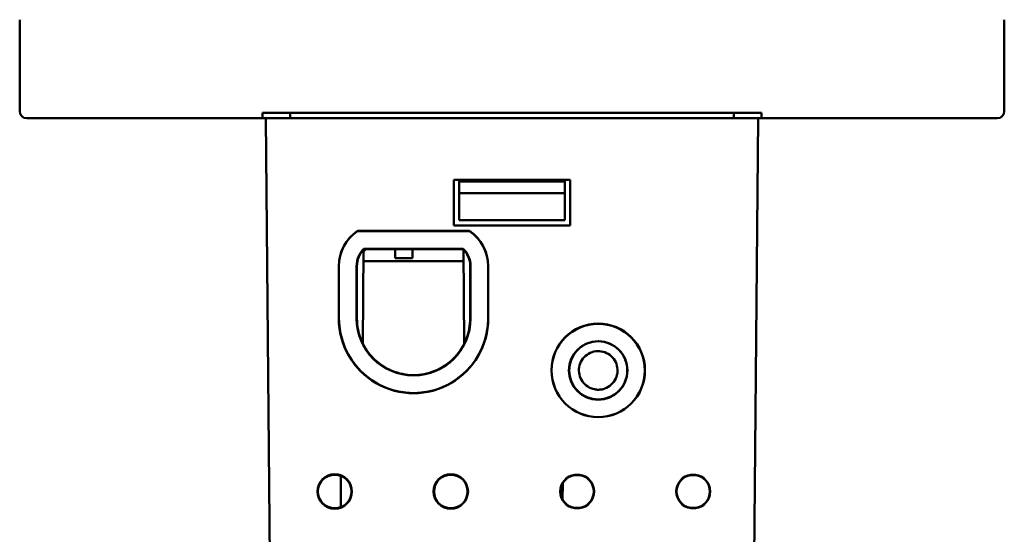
# Model space of a CAD drawing. Header units: inches. Extents: x 1.3 to 23.8, y 0.4 to 18.6.
# Tile 12 of 14: x 9.2 to 12, y 14.1 to 15.6. Entities that reach past the tile are written whole.
import ezdxf

# ---------------------------------------------------------------- set-up
doc = ezdxf.new("R2010")
doc.units = ezdxf.units.IN
doc.header["$LTSCALE"] = 0.8
doc.header["$MEASUREMENT"] = 0
doc.layers.add('Visible (ANSI)', color=7, linetype='Continuous', lineweight=50)

msp = doc.modelspace()

# ---------------------------------------------------------------- linework, layer by layer
at = {"layer": 'Visible (ANSI)'}
for p, q in [((9.1574, 15.335), (9.1574, 15.595)), ((11.9574, 15.335), (11.9574, 15.595)), ((9.8479, 15.33), (11.2669, 15.33)), ((9.8479, 15.315), (9.8479, 15.33)), ((9.9269, 15.315), (9.9269, 15.33)), ((11.1879, 15.315), (11.1879, 15.33)), ((11.2669, 15.33), (11.2669, 15.315)), ((9.8479, 15.315), (9.1774, 15.315)), ((9.8574, 15.315), (9.8479, 15.315)), ((9.8574, 15.315), (9.9074, 15.315)), ((9.8574, 15.315), (9.8732, 13.504)), ((11.2074, 15.315), (9.9074, 15.315)), ((11.2074, 15.315), (11.2574, 15.315)), ((11.2416, 13.504), (11.2574, 15.315)), ((11.2669, 15.315), (11.2574, 15.315)), ((11.9374, 15.315), (11.2669, 15.315)), ((10.3924, 15.14), (10.7224, 15.14)), ((10.3924, 15.01), (10.3924, 15.14)), ((10.4074, 15.135), (10.4074, 15.14)), ((10.7074, 15.135), (10.4074, 15.135)), ((10.4074, 15.102), (10.4074, 15.135)), ((10.7074, 15.14), (10.7074, 15.135)), ((10.7074, 15.135), (10.7074, 15.102)), ((10.7224, 15.14), (10.7224, 15.01)), ((10.4074, 15.102), (10.7074, 15.102)), ((10.4074, 15.025), (10.4074, 15.102)), ((10.7074, 15.102), (10.7074, 15.025)), ((10.7224, 15.01), (10.3924, 15.01)), ((10.7074, 15.025), (10.4074, 15.025)), ((10.1181, 14.9946), (10.4367, 14.9946)), ((10.1183, 14.9942), (10.1181, 14.9946)), ((10.1183, 14.9942), (10.4365, 14.9942)), ((10.4365, 14.9942), (10.4367, 14.9946)), ((10.1331, 14.6745), (10.1354, 14.9423)), ((10.1419, 14.9426), (10.1354, 14.9362)), ((10.1359, 14.9442), (10.4189, 14.9442)), ((10.4187, 14.9437), (10.1361, 14.9437)), ((10.1361, 14.9437), (10.4187, 14.9437)), ((10.4185, 14.9432), (10.1363, 14.9432)), ((10.1419, 14.9432), (10.1419, 14.9426)), ((10.2251, 14.9432), (10.2251, 14.9426)), ((10.2747, 14.9426), (10.2251, 14.9426)), ((10.2251, 14.9426), (10.2254, 14.9176)), ((10.2745, 14.9176), (10.2747, 14.9426)), ((10.2747, 14.9432), (10.2747, 14.9426)), ((10.4217, 14.6745), (10.4194, 14.9423)), ((10.4197, 14.909), (10.1351, 14.909)), ((10.2254, 14.9176), (10.2745, 14.9176)), ((10.0649, 14.7459), (10.0649, 14.8947)), ((10.0654, 14.7459), (10.0654, 14.8947)), ((10.1154, 14.7459), (10.1154, 14.8947)), ((10.1159, 14.8947), (10.1159, 14.7459)), ((10.1159, 14.7459), (10.1159, 14.8947)), ((10.1164, 14.8947), (10.1164, 14.7459)), ((10.4384, 14.7459), (10.4384, 14.8947)), ((10.4389, 14.8947), (10.4389, 14.7459)), ((10.4389, 14.7459), (10.4389, 14.8947)), ((10.4394, 14.8947), (10.4394, 14.7459)), ((10.4894, 14.8947), (10.4894, 14.7459)), ((10.4899, 14.8947), (10.4899, 14.7459)), ((10.7363, 14.3018), (10.7492, 14.3018)), ((10.7491, 14.3007), (10.7364, 14.3007)), ((11.0663, 14.3018), (11.0792, 14.3018)), ((11.0791, 14.3007), (11.0664, 14.3007)), ((10.7015, 14.2768), (10.7011, 14.2319)), ((10.7492, 14.2063), (10.7363, 14.2063)), ((10.7364, 14.2073), (10.7491, 14.2073)), ((11.0792, 14.2063), (11.0663, 14.2063)), ((11.0664, 14.2073), (11.0791, 14.2073))]:
    msp.add_line(p, q, dxfattribs=at)
for centre, radius in [((10.8026, 14.5982), 0.133), ((10.8026, 14.5982), 0.1325), ((10.8026, 14.5982), 0.0833), ((10.8026, 14.5982), 0.0828), ((10.0534, 14.254), 0.0489), ((10.0534, 14.254), 0.0478), ((10.3834, 14.254), 0.0489), ((10.3834, 14.254), 0.0478)]:
    msp.add_circle(centre, radius, dxfattribs=at)
for centre, radius, start, end in [((9.1774, 15.335), 0.02, 180, 270), ((11.9374, 15.335), 0.02, 270, 0), ((10.1854, 14.8947), 0.1205, 123.9432, 179.9956), ((10.1854, 14.8947), 0.12, 124.0128, 180), ((10.3694, 14.8947), 0.12, 0, 55.9872), ((10.3694, 14.8947), 0.1205, 0.0044, 56.0568), ((10.1854, 14.8947), 0.07, 135.0324, 180), ((10.1854, 14.8947), 0.0695, 135.194, 180.0044), ((10.3694, 14.8947), 0.0695, 359.9956, 44.806), ((10.3694, 14.8947), 0.07, 0, 44.9676), ((10.2774, 14.7459), 0.2125, 179.9956, 0.0044), ((10.2774, 14.7459), 0.212, 180, 0), ((10.2774, 14.7459), 0.162, 180, 0), ((10.2774, 14.7459), 0.1615, 180.0044, 359.9956), ((10.7427, 14.254), 0.0482, 97.6773, 262.3239), ((10.7427, 14.254), 0.0471, 97.7615, 262.2396), ((10.7427, 14.254), 0.0471, 277.7604, 82.2385), ((10.7427, 14.254), 0.0482, 277.6761, 82.3227), ((11.0727, 14.254), 0.0482, 97.6773, 262.3239), ((11.0727, 14.254), 0.0471, 97.7615, 262.2396), ((11.0727, 14.254), 0.0471, 277.7604, 82.2385), ((11.0727, 14.254), 0.0482, 277.6761, 82.3227)]:
    msp.add_arc(centre, radius, start, end, dxfattribs=at)
for points, knots in [([(10.1159, 14.8947), (10.1159, 14.9038), (10.1177, 14.9127), (10.1246, 14.9295), (10.1296, 14.9372), (10.1361, 14.9437)], [0, 0, 0, 0, 0.0689857, 0.0689857, 0.1385301, 0.1385301, 0.1385301, 0.1385301]), ([(10.1164, 14.8947), (10.1164, 14.9037), (10.1182, 14.9126), (10.125, 14.9292), (10.13, 14.9368), (10.1363, 14.9432)], [0, 0, 0, 0, 0.0684701, 0.0684701, 0.1369461, 0.1369461, 0.1369461, 0.1369461]), ([(10.1361, 14.9437), (10.1361, 14.9436), (10.1362, 14.9435), (10.1362, 14.9433), (10.1363, 14.9433), (10.1363, 14.9432)], [0.0000181, 0.0000181, 0.0000181, 0.0000181, 0.0765565, 0.0765565, 0.1512603, 0.1512603, 0.1512603, 0.1512603]), ([(10.4185, 14.9432), (10.4185, 14.9433), (10.4186, 14.9433), (10.4187, 14.9435), (10.4187, 14.9436), (10.4187, 14.9437)], [0.0018551, 0.0018551, 0.0018551, 0.0018551, 0.0765565, 0.0765565, 0.1530973, 0.1530973, 0.1530973, 0.1530973]), ([(10.4185, 14.9432), (10.4247, 14.9369), (10.4297, 14.9294), (10.4366, 14.9129), (10.4384, 14.9038), (10.4384, 14.8947)], [0.0010493, 0.0010493, 0.0010493, 0.0010493, 0.0684668, 0.0684668, 0.1379952, 0.1379952, 0.1379952, 0.1379952]), ([(10.4187, 14.9437), (10.4251, 14.9373), (10.4301, 14.9298), (10.4371, 14.913), (10.4389, 14.9039), (10.4389, 14.8947)], [0.0005044, 0.0005044, 0.0005044, 0.0005044, 0.0689824, 0.0689824, 0.1390344, 0.1390344, 0.1390344, 0.1390344]), ([(10.4384, 14.7459), (10.4384, 14.7266), (10.435, 14.7075), (10.4208, 14.6698), (10.4097, 14.6518), (10.3812, 14.6211), (10.3641, 14.6086), (10.3261, 14.591), (10.3055, 14.586), (10.2636, 14.5841), (10.2427, 14.5873), (10.2032, 14.6015), (10.1851, 14.6123), (10.154, 14.6404), (10.1413, 14.6574), (10.1267, 14.6879), (10.1225, 14.7001), (10.1176, 14.7236), (10.1164, 14.7347), (10.1164, 14.7459)], [0.012857, 0.012857, 0.012857, 0.012857, 0.159763, 0.159763, 0.319523, 0.319523, 0.479276, 0.479276, 0.639024, 0.639024, 0.798769, 0.798769, 0.958517, 0.958517, 1.118272, 1.118272, 1.216232, 1.216232, 1.30134, 1.30134, 1.30134, 1.30134]), ([(10.8026, 14.681), (10.7926, 14.681), (10.7826, 14.6791), (10.7632, 14.6717), (10.754, 14.666), (10.7383, 14.6513), (10.7319, 14.6424), (10.723, 14.6229), (10.7205, 14.6123), (10.7196, 14.5908), (10.7213, 14.5801), (10.7287, 14.5598), (10.7343, 14.5506), (10.7488, 14.5347), (10.7576, 14.5282), (10.7728, 14.521), (10.7786, 14.519), (10.7905, 14.5163), (10.7965, 14.5157), (10.8026, 14.5157)], [0.6616516, 0.6616516, 0.6616516, 0.6616516, 0.738259, 0.738259, 0.8202607, 0.8202607, 0.9022591, 0.9022591, 0.984258, 0.984258, 1.0662589, 1.0662589, 1.148262, 1.148262, 1.2302673, 1.2302673, 1.2767006, 1.2767006, 1.3231314, 1.3231314, 1.3231314, 1.3231314]), ([(10.8026, 14.5157), (10.8134, 14.5157), (10.8241, 14.5178), (10.844, 14.5259), (10.853, 14.5319), (10.8684, 14.547), (10.8745, 14.556), (10.8829, 14.5758), (10.8852, 14.5865), (10.8854, 14.608), (10.8835, 14.6187), (10.8755, 14.6387), (10.8697, 14.6479), (10.8547, 14.6634), (10.8458, 14.6696), (10.8261, 14.6783), (10.8155, 14.6807), (10.8041, 14.681), (10.8033, 14.681), (10.8026, 14.681)], [0, 0, 0, 0, 0.0820145, 0.0820145, 0.1640374, 0.1640374, 0.24607, 0.24607, 0.3281107, 0.3281107, 0.4101548, 0.4101548, 0.492196, 0.492196, 0.5742286, 0.5742286, 0.6562494, 0.6562494, 0.6616516, 0.6616516, 0.6616516, 0.6616516]), ([(10.8026, 14.5433), (10.8032, 14.5433), (10.8037, 14.5433), (10.8084, 14.5435), (10.8125, 14.544), (10.8235, 14.5469), (10.83, 14.5501), (10.8414, 14.5587), (10.8462, 14.564), (10.8535, 14.5763), (10.8559, 14.5831), (10.858, 14.5973), (10.8576, 14.6045), (10.8542, 14.6184), (10.8511, 14.6249), (10.8427, 14.6364), (10.8374, 14.6413), (10.8252, 14.6488), (10.8184, 14.6513), (10.8043, 14.6535), (10.7971, 14.6533), (10.7832, 14.65), (10.7766, 14.647), (10.7649, 14.6387), (10.76, 14.6335), (10.7524, 14.6214), (10.7498, 14.6147), (10.7473, 14.6006), (10.7475, 14.5934), (10.7506, 14.5794), (10.7535, 14.5728), (10.7616, 14.561), (10.7668, 14.556), (10.7786, 14.5484), (10.7851, 14.5457), (10.7919, 14.5444), (10.7955, 14.5437), (10.799, 14.5433), (10.8026, 14.5433)], [-0.8512833, -0.8512833, -0.8512833, -0.8512833, -0.8471103, -0.8471103, -0.8155107, -0.8155107, -0.7610425, -0.7610425, -0.706572, -0.706572, -0.6520999, -0.6520999, -0.5976277, -0.5976277, -0.543157, -0.543157, -0.4886887, -0.4886887, -0.434222, -0.434222, -0.3797555, -0.3797555, -0.3252876, -0.3252876, -0.2708175, -0.2708175, -0.2163458, -0.2163458, -0.1618739, -0.1618739, -0.1074034, -0.1074034, -0.0529351, -0.0529351, 0, 0, 0, 0.0274266, 0.0274266, 0.0274266, 0.0274266])]:
    msp.add_open_spline(points, degree=3, knots=knots, dxfattribs=at)
for points, weights in [([(10.1359, 14.9442), (10.136, 14.9439), (10.1361, 14.9437)], [1.00000000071, 1.00000000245, 1.00000000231]), ([(10.4189, 14.9442), (10.4188, 14.9439), (10.4187, 14.9437)], [0.999999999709, 0.999999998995, 0.99999999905]), ([(10.7363, 14.3018), (10.7363, 14.3012), (10.7364, 14.3007)], [1.00000000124, 1.00000000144, 1.00000000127]), ([(10.7492, 14.3018), (10.7491, 14.3012), (10.7491, 14.3007)], [1.00000000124, 1.00000000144, 1.00000000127]), ([(11.0663, 14.3018), (11.0663, 14.3012), (11.0664, 14.3007)], [1.00000000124, 1.00000000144, 1.00000000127]), ([(11.0792, 14.3018), (11.0791, 14.3012), (11.0791, 14.3007)], [1.00000000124, 1.00000000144, 1.00000000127]), ([(10.7363, 14.2063), (10.7363, 14.2068), (10.7364, 14.2073)], [1.00000000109, 1.00000000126, 1.00000000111]), ([(10.7492, 14.2063), (10.7491, 14.2068), (10.7491, 14.2073)], [1.00000000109, 1.00000000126, 1.00000000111]), ([(11.0663, 14.2063), (11.0663, 14.2068), (11.0664, 14.2073)], [1.00000000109, 1.00000000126, 1.00000000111]), ([(11.0792, 14.2063), (11.0791, 14.2068), (11.0791, 14.2073)], [1.00000000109, 1.00000000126, 1.00000000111])]:
    msp.add_rational_spline(points, weights, degree=2, dxfattribs=at)
for points, degree in [([(10.1159, 14.7457), (10.1159, 14.7457), (10.1159, 14.7458), (10.1159, 14.7459)], 3), ([(10.0711, 14.2984), (10.0708, 14.2539), (10.0704, 14.2093)], 2)]:
    msp.add_open_spline(points, degree=degree, dxfattribs=at)

doc.saveas('drawing.dxf')
